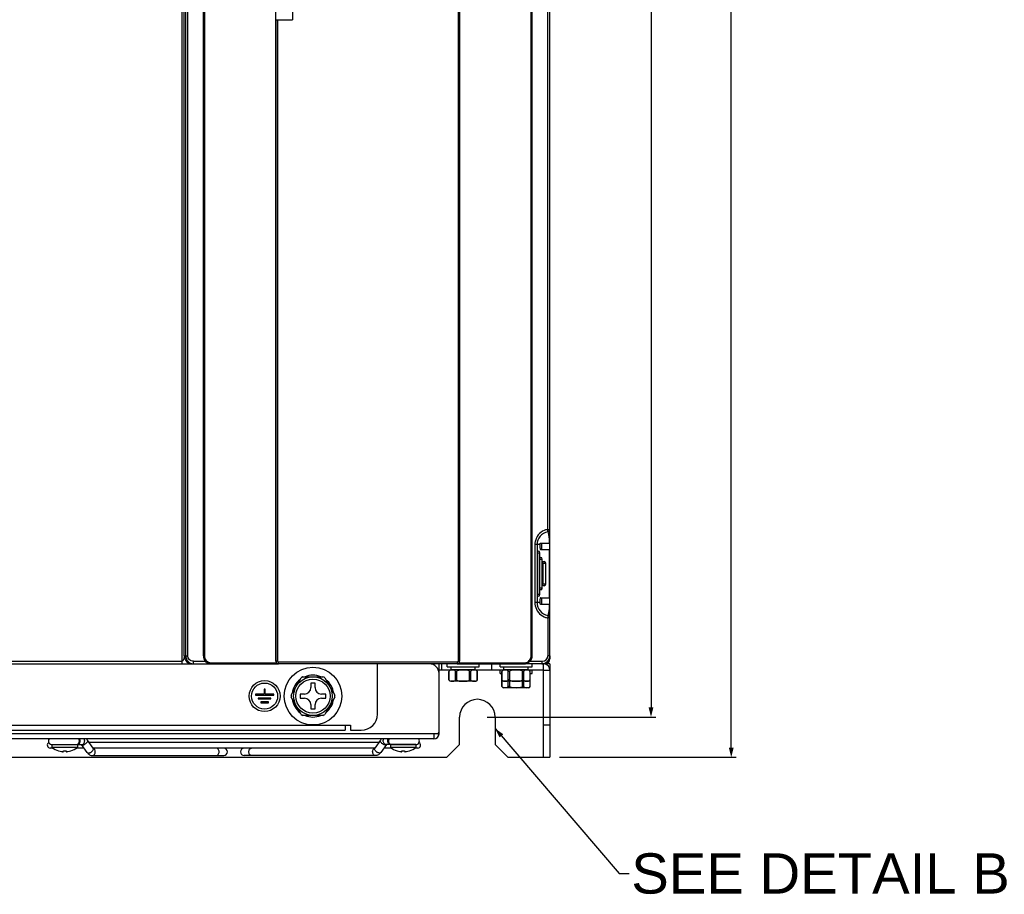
# Model space of a CAD drawing. Header units: millimetres. Extents: x 0 to 2125, y 1 to 1486.
# Tile 30 of 55: x 305 to 611, y 753 to 1024. Entities that reach past the tile are written whole.
import ezdxf

# ---------------------------------------------------------------- set-up
doc = ezdxf.new("R2010")
doc.units = ezdxf.units.MM
doc.header["$LTSCALE"] = 77.505185
doc.header["$PDMODE"] = 3
doc.header["$PDSIZE"] = 0.3125
doc.layers.get('0').update_dxf_attribs({"linetype": 'CONTINUOUS'})
doc.layers.get('Defpoints').update_dxf_attribs({"linetype": 'CONTINUOUS'})
doc.styles.get("Standard").update_dxf_attribs({"font": 'arial.ttf'})
doc.dimstyles.new('DIMSTYLE_1', dxfattribs={"dimtxt": 10, "dimasz": 3, "dimexe": 1.5, "dimexo": 3, "dimgap": 2.5, "dimtad": 1, "dimdec": 1, "dimlfac": 1.25, "dimzin": 0, "dimdsep": 46, "dimtxsty": 'Standard', "dimblk": '_FILLED', "dimblk1": '_FILLED', "dimblk2": '_FILLED', "dimcen": 0.09, "dimadec": 1, "dimazin": 0, "dimtp": 0.1, "dimtm": 0.1, "dimtfac": 1, "dimtdec": 1, "dimtofl": 0, "dimtmove": 0, "dimatfit": 3, "dimldrblk": '_FILLED', "dimfxl": 1, "dimtolj": 1, "dimtzin": 0, "dimarcsym": 0})
doc.dimstyles.get("Standard").update_dxf_attribs({"dimtxt": 3, "dimasz": 3, "dimexe": 1.5, "dimexo": 3, "dimtad": 1, "dimdec": 1, "dimzin": 0, "dimdsep": 46, "dimtxsty": 'Standard', "dimblk": '_FILLED', "dimblk1": '_FILLED', "dimblk2": '_FILLED', "dimcen": 0.09, "dimadec": 1, "dimazin": 0, "dimtol": 1, "dimtp": 0.1, "dimtm": 0.1, "dimtfac": 1, "dimtdec": 1, "dimtofl": 0, "dimtmove": 0, "dimatfit": 3, "dimldrblk": '_FILLED', "dimfxl": 1, "dimtolj": 1, "dimtzin": 0, "dimarcsym": 0})

# ---------------------------------------------------------------- blocks, each defined once
blk = doc.blocks.new('_FILLED')
at = {"color": 0, "linetype": 'ByBlock'}
blk.add_solid([(0, 0), (-1, 0.25), (-1, -0.25)], dxfattribs=at)
blk = doc.blocks.new('*D3')
at = {"color": 0, "linetype": 'Continuous', "lineweight": -2, "transparency": 16777216}
for p, q in [((450.38, 1332.83), (502.74, 1332.83)), ((501.24, 1329.83), (501.24, 810.83)), ((450.38, 807.83), (502.74, 807.83))]:
    blk.add_line(p, q, dxfattribs=at)
at = {"layer": 'Defpoints', "color": 0, "linetype": 'Continuous', "transparency": 16777216}
for p in [(447.38, 1332.83), (447.38, 807.83), (501.24, 807.83)]:
    blk.add_point(p, dxfattribs=at)
at = {"color": 0, "linetype": 'Continuous', "lineweight": -2, "transparency": 16777216, "xscale": 3, "yscale": 3, "zscale": 3}
for p, rotation in [((501.24, 1332.83), 90), ((501.24, 807.83), 270)]:
    blk.add_blockref('_FILLED', p, dxfattribs=dict(at, rotation=rotation))
at = {"color": 0, "linetype": 'Continuous', "transparency": 16777216, "insert": (485.41, 1069.42), "char_height": 10, "width": 17.8439, "attachment_point": 2, "rotation": 90, "line_spacing_factor": 0.9}
blk.add_mtext('\\A1;H1', dxfattribs=at)
blk = doc.blocks.new('*D4')
at = {"color": 0, "linetype": 'Continuous', "lineweight": -2, "transparency": 16777216}
for p, q in [((472.88, 1345.33), (527.63, 1345.33)), ((526.13, 798.33), (526.13, 1342.33)), ((472.88, 795.33), (527.63, 795.33))]:
    blk.add_line(p, q, dxfattribs=at)
at = {"layer": 'Defpoints', "color": 0, "linetype": 'Continuous', "transparency": 16777216}
for p in [(469.88, 1345.33), (526.13, 1345.33), (469.88, 795.33)]:
    blk.add_point(p, dxfattribs=at)
at = {"color": 0, "linetype": 'Continuous', "lineweight": -2, "transparency": 16777216, "xscale": 3, "yscale": 3, "zscale": 3}
for p, rotation in [((526.13, 1345.33), 90), ((526.13, 795.33), 270)]:
    blk.add_blockref('_FILLED', p, dxfattribs=dict(at, rotation=rotation))
at = {"color": 0, "linetype": 'Continuous', "transparency": 16777216, "insert": (510.3, 1070.33), "char_height": 10, "width": 10.0743, "attachment_point": 2, "rotation": 90, "line_spacing_factor": 0.9}
blk.add_mtext('\\A1;H', dxfattribs=at)

msp = doc.modelspace()

# ---------------------------------------------------------------- linework, layer by layer
at = {"linetype": 'Continuous'}
for p, q in [((355.65884, 1228.93605), (355.65884, 824.32716)), ((356.45835, 826.82716), (356.45835, 1228.93201)), ((469.87837, 861.82716), (469.87837, 1229.04597)), ((356.92969, 826.82716), (356.92969, 1227.50204)), ((357.58609, 826.82716), (357.58609, 1227.50204)), ((362.37837, 826.82716), (362.37837, 1226.56067)), ((362.40673, 1226.09191), (362.40673, 826.82716)), ((362.70521, 1226.09191), (362.70521, 826.82716)), ((464.05154, 826.82716), (464.05154, 1226.09191)), ((464.35002, 826.82716), (464.35002, 1226.09191)), ((464.37837, 826.82716), (464.37837, 1226.56067)), ((469.22147, 866.05997), (469.22148, 1227.50738)), ((441.38406, 1166.85226), (441.38406, 825.12716)), ((441.86484, 1166.86068), (441.86484, 825.12716)), ((441.87837, 825.12716), (441.87837, 1166.86745)), ((384.71729, 1027.58824), (384.71729, 1024.16608)), ((390.04847, 1027.59725), (390.04847, 1024.15706)), ((384.73911, 1024.18789), (384.71729, 1024.16608)), ((384.87837, 1024.16607), (384.71729, 1024.16608)), ((384.89191, 1024.16269), (384.87837, 1024.16607)), ((384.87837, 825.12716), (384.87837, 1024.16607)), ((384.89191, 1024.16269), (384.89191, 825.12716)), ((385.37268, 1024.15848), (385.37268, 825.12716)), ((390.02664, 1024.1789), (390.04847, 1024.15706)), ((469.22147, 866.05997), (469.87837, 866.06002)), ((469.87837, 859.82716), (469.87837, 866.06002)), ((465.87837, 861.32716), (465.22148, 861.32716)), ((465.22148, 861.32716), (465.22148, 843.32716)), ((465.87837, 861.32716), (465.87837, 843.32716)), ((466.78784, 861.32716), (465.9682, 861.32716)), ((466.94946, 861.82716), (469.87837, 861.82716)), ((467.28674, 861.82716), (467.28674, 860.11739)), ((467.37, 859.82716), (467.37, 861.82716)), ((465.99432, 858.82716), (466.77616, 858.82716)), ((465.99432, 858.82716), (465.99432, 845.82716)), ((466.01506, 859.32716), (466.27607, 859.32716)), ((466.77616, 845.82716), (466.77616, 858.82716)), ((466.91771, 859.82716), (469.87837, 859.82716)), ((469.77203, 844.82716), (469.77203, 859.82716)), ((469.87837, 844.82716), (469.87837, 859.82716)), ((466.73455, 857.32716), (467.01889, 857.32716)), ((466.77616, 856.82716), (467.51886, 856.82716)), ((467.51886, 847.82716), (467.51886, 856.82716)), ((467.66678, 855.57716), (468.57973, 855.57716)), ((467.66678, 855.57716), (467.66678, 849.07716)), ((467.78922, 856.07716), (468.07962, 856.07716)), ((468.57973, 849.07716), (468.57973, 855.57716)), ((468.57973, 849.07716), (467.66678, 849.07716)), ((467.01889, 847.32716), (466.73455, 847.32716)), ((467.51886, 847.82716), (466.81089, 847.82716)), ((468.07975, 848.57716), (467.78922, 848.57716)), ((465.87837, 843.32716), (465.22148, 843.32716)), ((466.78784, 843.32716), (465.9682, 843.32716)), ((466.77616, 845.82716), (465.99432, 845.82716)), ((466.27617, 845.32716), (466.01506, 845.32716)), ((466.91771, 844.82716), (469.87837, 844.82716)), ((467.28674, 844.53269), (467.28674, 842.82716)), ((467.37, 842.82716), (467.37, 844.82716)), ((469.87837, 838.5943), (469.87837, 844.82716)), ((466.94947, 842.82716), (469.87837, 842.82716)), ((469.87837, 826.82716), (469.87837, 842.82716)), ((469.87837, 838.5943), (469.22147, 838.59436)), ((469.22147, 838.59436), (469.22148, 826.82716)), ((142.37837, 825.12716), (355.65884, 825.12716)), ((356.45835, 826.82716), (357.58609, 826.82716)), ((359.298, 825.12716), (363.05001, 825.12716)), ((362.70521, 826.82716), (362.40673, 826.82716)), ((364.90689, 824.62716), (385.05401, 824.62716)), ((385.37268, 825.12716), (384.87837, 825.12716)), ((441.08328, 824.82716), (385.67347, 824.82716)), ((441.87837, 825.12716), (441.38406, 825.12716)), ((441.70274, 824.62716), (461.84985, 824.62716)), ((463.70673, 825.12716), (467.52148, 825.12716)), ((464.35002, 826.82716), (464.05154, 826.82716)), ((469.87837, 826.82716), (469.22148, 826.82716)), ((469.87837, 825.92716), (469.67625, 825.92716)), ((469.87837, 826.82716), (469.87837, 825.92716)), ((142.37837, 824.32716), (364.86731, 824.32716)), ((355.65884, 824.32709), (357.62859, 824.32716)), ((358.28091, 824.32716), (358.93933, 824.32723)), ((358.75258, 824.33553), (358.95683, 824.32716)), ((364.90823, 824.32716), (385.66851, 824.32716)), ((441.0645, 824.32716), (385.6923, 824.32716)), ((416.37837, 808.72716), (416.37837, 824.32716)), ((433.87837, 824.32716), (433.87837, 823.93935)), ((435.47837, 802.62716), (435.47837, 824.32716)), ((438.86124, 822.32716), (435.47837, 822.32716)), ((436.37837, 822.32716), (436.37837, 824.32716)), ((438.02837, 823.37716), (438.02837, 824.32716)), ((438.02837, 823.37716), (447.92837, 823.37716)), ((438.55239, 819.34799), (438.55239, 822.00633)), ((438.61938, 819.24706), (438.61938, 822.10725)), ((439.22837, 822.42716), (439.22837, 823.37716)), ((446.72837, 822.42716), (439.22837, 822.42716)), ((440.58237, 819.24706), (440.58237, 822.10725)), ((441.01538, 819.24706), (441.01538, 822.10725)), ((441.08824, 824.32716), (461.84852, 824.32716)), ((444.94137, 819.24706), (444.94137, 822.10725)), ((445.37438, 819.24706), (445.37438, 822.10725)), ((446.72837, 822.42716), (446.72837, 823.37716)), ((455.26124, 822.32716), (447.09551, 822.32716)), ((447.33737, 819.24706), (447.33737, 822.10725)), ((447.40436, 819.34799), (447.40436, 822.00633)), ((447.92837, 823.37716), (447.92837, 824.32716)), ((451.87837, 822.32716), (451.87837, 824.32716)), ((454.42837, 823.37716), (454.42837, 824.32716)), ((454.42837, 823.37716), (464.32837, 823.37716)), ((454.42837, 821.37716), (454.42837, 822.32716)), ((454.95239, 819.34799), (454.95239, 822.00633)), ((455.01938, 819.24706), (455.01938, 822.10725)), ((455.62837, 822.42716), (455.62837, 823.37716)), ((463.12837, 822.42716), (455.62837, 822.42716)), ((456.98237, 819.24706), (456.98237, 822.10725)), ((457.41538, 819.24706), (457.41538, 822.10725)), ((461.34137, 819.24706), (461.34137, 822.10725)), ((461.77438, 819.24706), (461.77438, 822.10725)), ((467.37837, 824.32716), (461.88944, 824.32716)), ((463.12837, 822.42716), (463.12837, 823.37716)), ((467.87837, 822.32716), (463.49551, 822.32716)), ((463.73737, 819.24706), (463.73737, 822.10725)), ((463.80436, 819.34799), (463.80436, 822.00633)), ((464.32837, 823.37716), (464.32837, 824.32716)), ((464.32837, 821.37716), (464.32837, 822.32716)), ((468.27837, 824.32716), (467.39146, 824.32716)), ((467.87837, 795.32716), (467.87837, 824.32716)), ((467.87837, 822.32716), (469.87837, 822.32716)), ((468.27837, 824.58118), (468.27837, 824.32716)), ((469.87837, 824.32716), (468.27837, 824.32716)), ((469.87837, 824.32716), (469.87837, 795.32716)), ((389.63242, 814.64283), (392.73202, 820.01149)), ((393.27878, 820.32716), (392.73202, 820.01149)), ((393.27878, 820.32716), (399.47797, 820.32716)), ((400.02473, 820.01149), (403.12432, 814.64283)), ((446.72837, 818.92716), (439.22837, 818.92716)), ((454.42837, 821.37716), (454.95239, 821.37716)), ((454.95239, 817.34799), (454.95239, 819.34799)), ((455.01938, 817.24706), (455.01938, 819.24313)), ((463.12837, 818.92716), (455.62837, 818.92716)), ((456.98237, 817.24706), (456.98237, 818.92716)), ((457.41538, 817.24706), (457.41538, 818.92716)), ((461.34137, 817.24706), (461.34137, 818.92716)), ((461.77438, 817.24706), (461.77438, 818.92716)), ((463.73737, 817.24706), (463.73737, 819.24313)), ((463.80436, 821.37716), (464.32837, 821.37716)), ((463.80436, 817.34799), (463.80436, 819.34799)), ((381.52837, 816.42716), (381.22837, 816.42716)), ((381.22837, 816.42716), (381.22837, 814.92716)), ((381.52837, 814.92716), (381.52837, 816.42716)), ((397.02837, 818.32716), (395.72837, 818.32716)), ((395.72837, 818.32716), (395.72837, 816.97716)), ((397.02837, 816.97716), (397.02837, 818.32716)), ((463.12837, 816.92716), (455.62837, 816.92716)), ((381.22837, 814.92716), (378.52837, 814.92716)), ((378.52837, 814.92716), (378.52837, 814.62716)), ((378.52837, 814.62716), (384.22837, 814.62716)), ((383.32837, 813.72716), (379.42837, 813.72716)), ((379.42837, 813.72716), (379.42837, 813.42716)), ((379.42837, 813.42716), (383.32837, 813.42716)), ((382.57837, 812.52716), (380.17837, 812.52716)), ((380.17837, 812.52716), (380.17837, 812.22716)), ((384.22837, 814.92716), (381.52837, 814.92716)), ((382.57837, 812.22716), (382.57837, 812.52716)), ((383.32837, 813.42716), (383.32837, 813.72716)), ((384.22837, 814.62716), (384.22837, 814.92716)), ((389.63242, 814.64283), (389.63242, 814.01149)), ((392.73202, 808.64283), (389.63242, 814.01149)), ((393.72837, 814.97716), (392.37837, 814.97716)), ((392.37837, 814.97716), (392.37837, 813.67716)), ((392.37837, 813.67716), (393.72837, 813.67716)), ((400.37837, 814.97716), (399.02837, 814.97716)), ((399.02837, 813.67716), (400.37837, 813.67716)), ((403.12432, 814.01149), (400.02473, 808.64283)), ((400.37837, 813.67716), (400.37837, 814.97716)), ((403.12432, 814.01149), (403.12432, 814.64283)), ((380.17837, 812.22716), (382.57837, 812.22716)), ((395.72837, 811.67716), (395.72837, 810.32716)), ((395.72837, 810.32716), (397.02837, 810.32716)), ((397.02837, 810.32716), (397.02837, 811.67716)), ((392.73202, 808.64283), (393.27878, 808.32716)), ((399.47797, 808.32716), (393.27878, 808.32716)), ((441.87837, 799.32716), (441.87837, 807.82716)), ((452.87837, 807.82716), (452.87837, 799.32716)), ((201.77837, 805.32716), (407.97837, 805.32716)), ((203.37837, 803.72716), (406.37837, 803.72716)), ((406.37837, 805.32716), (406.37837, 803.72866)), ((407.97837, 805.32716), (407.97837, 803.72716)), ((407.97837, 803.72716), (411.37837, 803.72716)), ((469.87837, 805.32716), (467.87837, 805.32716)), ((433.87837, 802.62716), (175.87837, 802.62716)), ((433.87837, 801.02716), (175.87837, 801.02716)), ((328.23431, 798.13045), (326.45147, 800.65177)), ((417.30528, 800.65177), (415.52244, 798.13045)), ((434.97837, 802.62716), (433.87837, 802.62716)), ((433.87837, 802.62716), (433.87837, 801.02716)), ((435.47837, 802.62716), (434.97837, 802.62716)), ((315.78429, 798.17716), (314.87837, 798.17716)), ((323.32837, 799.22716), (315.42837, 799.22716)), ((315.42837, 799.22716), (315.42837, 798.42716)), ((323.32837, 798.42716), (315.42837, 798.42716)), ((315.50708, 799.27716), (322.79668, 799.27716)), ((317.47837, 797.32185), (317.47837, 797.33525)), ((317.72837, 799.27716), (317.72837, 799.22716)), ((318.97837, 797.12032), (318.97837, 797.33525)), ((319.77837, 797.33525), (319.77837, 797.12032)), ((321.02837, 799.27716), (321.02837, 799.22716)), ((321.27837, 797.33525), (321.27837, 797.32185)), ((322.85094, 799.27716), (324.7625, 799.27716)), ((325.38437, 798.17716), (322.97744, 798.17716)), ((323.32837, 799.22716), (323.32837, 798.42716)), ((326.35637, 796.80255), (324.60655, 799.27716)), ((416.82826, 799.97716), (326.92849, 799.97716)), ((415.55546, 798.17716), (328.23431, 798.17716)), ((328.23431, 798.13045), (328.24608, 798.11565)), ((415.52244, 798.13045), (415.51067, 798.11565)), ((419.15019, 799.27716), (417.40038, 796.80255)), ((420.77931, 798.17716), (418.37238, 798.17716)), ((420.95504, 799.27716), (418.99425, 799.27716)), ((428.32837, 799.22716), (420.42837, 799.22716)), ((420.42837, 799.22716), (420.42837, 798.42716)), ((428.32837, 798.42716), (420.42837, 798.42716)), ((428.24967, 799.27716), (420.96007, 799.27716)), ((422.47837, 797.32185), (422.47837, 797.33525)), ((422.72837, 799.27716), (422.72837, 799.22716)), ((423.97837, 797.12032), (423.97837, 797.33525)), ((424.77837, 797.33525), (424.77837, 797.12032)), ((426.02837, 799.27716), (426.02837, 799.22716)), ((426.27837, 797.33525), (426.27837, 797.32185)), ((428.87837, 798.17716), (427.97246, 798.17716)), ((428.32837, 799.22716), (428.32837, 798.42716)), ((437.87837, 795.32716), (441.87837, 799.32716)), ((452.87837, 799.32716), (456.87837, 795.32716)), ((171.87837, 795.32716), (437.87837, 795.32716)), ((328.04534, 795.87716), (368.69337, 795.87716)), ((415.71141, 795.87716), (375.06337, 795.87716)), ((456.87837, 795.32716), (469.87837, 795.32716))]:
    msp.add_line(p, q, dxfattribs=at)
for centre, radius in [((396.37837, 814.32716), 8.95), ((381.37837, 814.32716), 4.8), ((396.37837, 814.32716), 6), ((396.37837, 814.32716), 5.3), ((381.37837, 814.32716), 4.05)]:
    msp.add_circle(centre, radius, dxfattribs=at)
for centre, radius, start, end in [((470.02215, 861.32664), 4.80075, 113.7512892, 168.3784803), ((469.87837, 861.32716), 4, 99.5940682, 180), ((470.02846, 861.30389), 4.82411, 102.4196003, 113.7110281), ((470.0215, 861.33405), 4.79316, 99.6082615, 102.4158933), ((469.07837, 866.06002), 0.8, 279.5940682, 0), ((470.03048, 861.32617), 4.809, 168.3929826, 179.9881793), ((466.27616, 858.82716), 0.5, 0, 90), ((467.01886, 856.82716), 0.5, 0, 90), ((468.07973, 855.57716), 0.5, 0, 89.9997006), ((468.07973, 849.07716), 0.5, 270, 0), ((467.01886, 847.82716), 0.5, 270, 0), ((470.02849, 843.32802), 4.80701, 180.0102066, 191.7042509), ((469.87837, 843.32716), 4, 180, 260.4059318), ((476.878, 845.81822), 10.88368, 179.952937, 181.256852), ((466.27616, 845.82716), 0.5, 270, 0), ((470.0219, 843.32747), 4.80044, 191.7138855, 246.3953986), ((470.02827, 843.34991), 4.82356, 246.4327947, 257.5923753), ((470.0212, 843.3193), 4.79214, 257.5962835, 260.39336), ((469.07837, 838.5943), 0.8, 0, 80.4059318), ((359.43273, 826.82935), 2.50304, 180.0502321, 197.9237423), ((359.43462, 826.83506), 2.5066, 198.0345293, 252.0119144), ((364.92068, 826.82965), 2.51395, 180.0567415, 198.3438098), ((364.91335, 826.84047), 2.51435, 235.3189174, 253.2656474), ((441.08293, 825.13045), 0.3033, 270.0660183, 288.8667811), ((441.06274, 825.1274), 0.8021, 348.534186, 359.9829875), ((461.84659, 826.84908), 2.22192, 270.0841176, 288.6472469), ((461.84001, 826.83235), 2.511, 326.2845633, 344.0014386), ((461.83716, 826.82916), 2.51286, 344.0891234, 359.9543052), ((467.37837, 826.82716), 2.5, 270, 0), ((467.52104, 826.8276), 1.70044, 270.0148825, 359.9851175), ((468.27837, 825.92716), 1.6, 270, 0), ((467.37837, 826.9005), 2.5, 292.725, 0), ((358.96274, 826.8504), 2.52351, 247.5891173, 265.2212786), ((359.44371, 826.86304), 2.53602, 252.0117358, 263.9134679), ((359.44084, 826.83412), 2.50696, 263.9085693, 270.0060305), ((364.86962, 826.78112), 2.45397, 253.5712668, 269.9458638), ((364.91034, 826.84447), 2.51731, 253.3575653, 269.9520113), ((385.69316, 825.13315), 0.80602, 251.4773078, 262.8664239), ((385.69253, 825.12642), 0.79927, 262.8512164, 269.9751834), ((432.47837, 821.32716), 3, 0, 90), ((439.22837, 821.67383), 0.75333, 90, 153.8083215), ((439.21523, 821.63871), 0.75796, 143.9428848, 150.9867978), ((439.2414, 821.6206), 0.78977, 141.9612145, 143.9980372), ((446.72837, 821.67383), 0.75333, 26.1916785, 90), ((446.71535, 821.6206), 0.78977, 36.0019665, 38.0387856), ((446.73525, 821.63471), 0.76538, 29.0473795, 36.0229416), ((455.62837, 821.67383), 0.75333, 90, 153.8083215), ((455.61523, 821.63871), 0.75796, 143.9428848, 150.9867978), ((455.6414, 821.6206), 0.78977, 141.9612145, 143.9980372), ((461.84514, 826.85058), 2.52343, 270.0768147, 288.6633102), ((461.88657, 826.78409), 2.45693, 270.0670189, 287.6693328), ((463.12837, 821.67383), 0.75333, 26.1916785, 90), ((463.11535, 821.6206), 0.78977, 36.0019665, 38.0387856), ((463.13525, 821.63471), 0.76538, 29.0473795, 36.0229416), ((467.87837, 822.32716), 2, 0, 78.75), ((396.37837, 814.32716), 6.5, 127.462349, 172.2041215), ((396.37837, 814.32716), 6.75333, 117.3208451, 122.6791549), ((396.37837, 814.32716), 6.5, 67.8084363, 112.1915637), ((396.37837, 814.32716), 6.75333, 57.3208451, 62.6791549), ((396.37837, 814.32716), 6.5, 7.7958785, 52.537651), ((439.2215, 819.7196), 0.76538, 209.0473795, 216.0229416), ((439.22837, 819.68049), 0.75333, 206.1916785, 270), ((439.2414, 819.73372), 0.78977, 216.0019664, 218.0387856), ((446.72837, 819.68049), 0.75333, 270, 333.8083215), ((446.71535, 819.73372), 0.78977, 321.9612145, 323.9980371), ((446.74152, 819.71561), 0.75796, 323.9428848, 330.9867978), ((455.6215, 819.7196), 0.76538, 209.0473795, 216.0229416), ((455.62837, 819.68049), 0.75333, 206.1916785, 270), ((455.6414, 819.73372), 0.78977, 216.0019664, 218.0387856), ((463.12837, 819.68049), 0.75333, 270, 333.8083215), ((463.11535, 819.73372), 0.78977, 321.9612145, 323.9980371), ((463.14152, 819.71561), 0.75796, 323.9428848, 330.9867978), ((393.72837, 816.97716), 2, 270, 0), ((399.02837, 816.97716), 2, 180, 270), ((455.6215, 817.7196), 0.76538, 209.0473795, 216.0229416), ((455.62837, 817.68049), 0.75333, 206.1916785, 270), ((455.6414, 817.73372), 0.78977, 216.0019664, 218.0387856), ((463.12837, 817.68049), 0.75333, 270, 333.8083215), ((463.11535, 817.73372), 0.78977, 321.9612145, 323.9980371), ((463.14152, 817.71561), 0.75796, 323.9428848, 330.9867978), ((396.37837, 814.32716), 6.75333, 177.3208451, 182.6791549), ((396.37837, 814.32716), 6.5, 187.7958785, 232.537651), ((393.72837, 811.67716), 2, 0, 90), ((399.02837, 811.67716), 2, 90, 180), ((396.37837, 814.32716), 6.5, 307.462349, 352.2041215), ((396.37837, 814.32716), 6.75333, 357.3208451, 2.6791549), ((447.37837, 807.82716), 5.5, 0, 180), ((396.37837, 814.32716), 6.75333, 237.3208451, 242.6791549), ((396.37837, 814.32716), 6.5, 247.8084363, 292.1915637), ((396.37837, 814.32716), 6.75333, 297.3208451, 302.6791549), ((411.37837, 808.72716), 5, 270, 0), ((315.50171, 800.42716), 1.15, 148.0493067, 270), ((322.80171, 800.42716), 1.15, 270, 31.9506933), ((322.56959, 800.42714), 1.59187, 358.952971, 1.047029), ((421.18716, 800.42714), 1.59187, 178.952971, 181.047029), ((420.95504, 800.42716), 1.15, 148.0493067, 270), ((428.25504, 800.42716), 1.15, 270, 31.9506933), ((433.87837, 802.62716), 1.6, 270, 0), ((434.97837, 803.12716), 0.5, 270, 0), ((314.87837, 799.07716), 0.9, 114.653042, 270), ((319.37837, 803.29948), 6.27232, 230.968254, 252.3670415), ((319.37837, 803.29948), 6.25955, 252.329892, 260.8072782), ((319.37837, 803.29948), 5.97763, 266.1631174, 273.8368826), ((319.37837, 803.29948), 6.25955, 279.1927218, 287.670108), ((319.37837, 803.29948), 6.27232, 287.6329585, 309.031746), ((328.03283, 797.54877), 0.62993, 69.7395114, 71.1720329), ((368.69337, 797.02716), 1.15, 270, 90), ((375.06337, 797.02716), 1.15, 90, 270), ((415.72392, 797.54877), 0.62993, 108.8279671, 110.2604886), ((424.37837, 803.29948), 6.27232, 230.968254, 252.3670415), ((424.37837, 803.29948), 6.25955, 252.329892, 260.8072782), ((424.37837, 803.29948), 5.97763, 266.1631174, 273.8368826), ((424.37837, 803.29948), 6.25955, 279.1927218, 287.670108), ((424.37837, 803.29948), 6.27232, 287.6329585, 309.031746), ((428.87837, 799.07716), 0.9, 270, 65.346958), ((318.97772, 800.82236), 3.75024, 260.80375, 262.1061025), ((319.77898, 800.82262), 3.7505, 277.8939389, 279.1961989), ((423.97772, 800.82236), 3.75024, 260.80375, 262.1061025), ((424.77898, 800.82262), 3.7505, 277.8939389, 279.1961989)]:
    msp.add_arc(centre, radius, start, end, dxfattribs=at)
for centre, major_axis, ratio, start_param, end_param in [((385.39161, 1024.16284), (0.5, 0), 0.008726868, -3.106686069, -1.608650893), ((413.37837, 1030.61174), (740, 0), 0.008726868, -1.608650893, -1.60232845), ((467.29885, 859.81514), (-0.00002, 0.30225), 0.005232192, 0.000642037, 1.556585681), ((467.29885, 844.83918), (0.00002, 0.30225), 0.005232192, -4.698178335, -3.142234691), ((364.89588, 826.82716), (2.51751, 0), 0.993045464, -3.141592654, -2.393830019), ((385.67899, 825.12716), (0.80061, 0), 0.999235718, 3.141592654, 3.816724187), ((441.07776, 825.12716), (0.80061, 0), 0.999235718, -0.675131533, 0), ((461.86087, 826.82716), (2.51751, 0), 0.993045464, -0.747762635, 0)]:
    msp.add_ellipse(centre, major_axis=major_axis, ratio=ratio, start_param=start_param, end_param=end_param, dxfattribs=at)
for points, knots in [([(469.21171, 865.27119), (469.23773, 865.27559), (469.26875, 865.37912), (469.27666, 865.62327), (469.25118, 865.87844), (469.22145, 866.05996)], [0, 0, 0, 0, 0.098431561, 0.313895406, 1, 1, 1, 1]), ([(469.73347, 862.89347), (469.70857, 863.352), (469.65481, 864.01387), (469.50134, 864.72597), (469.34995, 865.1283), (469.26671, 865.20001), (469.21334, 865.28044), (469.21171, 865.27121)], [0, 0, 0, 0, 0.558057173, 0.778407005, 0.939761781, 0.988616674, 1, 1, 1, 1]), ([(466.78784, 861.32716), (466.77409, 861.16028), (466.76369, 860.83158), (466.77775, 860.34875), (466.82007, 860.06714), (466.8668, 859.82716), (466.91771, 859.82716)], [0, 0, 0, 0, 0.329400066, 0.65830988, 0.899859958, 1, 1, 1, 1]), ([(466.78784, 861.32716), (466.79806, 861.45125), (466.82821, 861.59224), (466.89568, 861.82716), (466.94946, 861.82716)], [0, 0, 0, 0, 0.698322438, 1, 1, 1, 1]), ([(469.76847, 861.82716), (469.76703, 861.92678), (469.76033, 862.28236), (469.74735, 862.63784), (469.73347, 862.89347)], [0, 0, 0, 0, 0.280146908, 1, 1, 1, 1]), ([(465.99432, 858.82716), (465.99432, 858.89085), (465.99743, 859.00507), (465.99322, 859.17198), (466.01414, 859.24968), (466.00206, 859.32716), (466.01506, 859.32716)], [0, 0, 0, 0, 0.381266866, 0.705649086, 0.922166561, 1, 1, 1, 1]), ([(467.66678, 855.57716), (467.66678, 855.69559), (467.67859, 855.83454), (467.73239, 856.07716), (467.78922, 856.07716)], [0, 0, 0, 0, 0.675752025, 1, 1, 1, 1]), ([(467.78922, 848.57716), (467.75855, 848.57716), (467.70282, 848.6851), (467.69101, 848.76675), (467.68247, 848.82949)], [0, 0, 0, 0, 0.326318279, 1, 1, 1, 1]), ([(466.01506, 845.32716), (466.009, 845.32716), (466.01073, 845.36213), (465.99565, 845.42891), (465.99833, 845.5179), (465.99693, 845.57949)], [0, 0, 0, 0, 0.071753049, 0.271179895, 1, 1, 1, 1]), ([(466.91771, 844.82716), (466.8668, 844.82716), (466.82007, 844.58717), (466.77775, 844.30557), (466.76369, 843.82274), (466.77409, 843.49403), (466.78784, 843.32716)], [0, 0, 0, 0, 0.100140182, 0.34169034, 0.670599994, 1, 1, 1, 1]), ([(466.94947, 842.82716), (466.89568, 842.82716), (466.82821, 843.06208), (466.79806, 843.20307), (466.78784, 843.32716)], [0, 0, 0, 0, 0.301685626, 1, 1, 1, 1]), ([(469.21171, 839.38311), (469.21316, 839.37393), (469.26639, 839.45359), (469.3478, 839.52355), (469.49822, 839.91703), (469.64744, 840.60683), (469.70406, 841.24583), (469.72949, 841.68722)], [0, 0, 0, 0, 0.011634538, 0.061379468, 0.224579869, 0.446166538, 1, 1, 1, 1]), ([(469.72949, 841.68722), (469.73419, 841.76878), (469.75378, 842.1485), (469.76418, 842.52867), (469.76847, 842.82716)], [0, 0, 0, 0, 0.214864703, 1, 1, 1, 1]), ([(469.21171, 839.38314), (469.23773, 839.37874), (469.26872, 839.2752), (469.27668, 839.03107), (469.25119, 838.77589), (469.22146, 838.59436)], [0, 0, 0, 0, 0.098417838, 0.313886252, 1, 1, 1, 1]), ([(356.41593, 826.53228), (356.37632, 826.25525), (356.30652, 825.75337), (355.93119, 825.12568), (355.65884, 825.12716)], [0, 0, 0, 0, 0.506782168, 1, 1, 1, 1]), ([(356.45835, 826.82716), (356.4457, 826.82514), (356.45858, 826.76357), (356.42791, 826.68451), (356.4242, 826.59015), (356.41593, 826.53228)], [0, 0, 0, 0, 0.128974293, 0.411407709, 1, 1, 1, 1]), ([(359.298, 825.12716), (358.86481, 825.12683), (357.95835, 825.48378), (357.58568, 826.38995), (357.58609, 826.82716)], [0, 0, 0, 0, 0.497688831, 1, 1, 1, 1]), ([(359.44111, 824.32716), (359.39815, 824.32716), (359.3457, 824.51598), (359.32731, 824.62853), (359.31717, 824.72717)], [0, 0, 0, 0, 0.302270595, 1, 1, 1, 1]), ([(364.90823, 824.32716), (364.9006, 824.32716), (364.91743, 824.37442), (364.90156, 824.41994), (364.90919, 824.52056), (364.90689, 824.58894), (364.90689, 824.62716)], [0, 0, 0, 0, 0.076312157, 0.292818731, 0.617824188, 1, 1, 1, 1]), ([(385.69219, 824.32716), (385.67925, 824.32716), (385.69346, 824.40493), (385.67157, 824.4822), (385.67674, 824.64928), (385.67347, 824.76346), (385.67347, 824.82716)], [0, 0, 0, 0, 0.077487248, 0.293949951, 0.618484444, 1, 1, 1, 1]), ([(441.08328, 824.82716), (441.08328, 824.76346), (441.08001, 824.64928), (441.08518, 824.4822), (441.06329, 824.40493), (441.0775, 824.32716), (441.06456, 824.32716)], [0, 0, 0, 0, 0.381515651, 0.706050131, 0.922512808, 1, 1, 1, 1]), ([(441.08824, 824.32716), (441.25708, 824.32716), (441.49774, 824.41228), (441.66294, 824.57749), (441.70274, 824.62716)], [0, 0, 0, 0, 0.726215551, 1, 1, 1, 1]), ([(441.37779, 825.0675), (441.37985, 825.07734), (441.38298, 825.09715), (441.38406, 825.11719), (441.38406, 825.12716)], [0, 0, 0, 0, 0.502095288, 1, 1, 1, 1]), ([(461.84985, 824.62716), (461.84985, 824.58894), (461.84756, 824.52056), (461.85519, 824.41994), (461.83931, 824.37442), (461.85615, 824.32716), (461.84852, 824.32716)], [0, 0, 0, 0, 0.382175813, 0.707181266, 0.923687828, 1, 1, 1, 1]), ([(467.37837, 824.32716), (467.40569, 824.32716), (467.4545, 824.42812), (467.50476, 824.67417), (467.52148, 824.93806), (467.52148, 825.12716)], [0, 0, 0, 0, 0.098908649, 0.315346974, 1, 1, 1, 1]), ([(439.26824, 822.39835), (439.21211, 822.39297), (439.09904, 822.37796), (438.92949, 822.33358), (438.75963, 822.2511), (438.66191, 822.16162), (438.61938, 822.10725)], [0, 0, 0, 0, 0.231485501, 0.467478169, 0.716616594, 1, 1, 1, 1]), ([(440.58237, 822.10725), (440.54002, 822.16139), (440.4428, 822.25055), (440.27381, 822.33297), (440.10506, 822.37751), (439.88185, 822.40737), (439.60245, 822.4152), (439.37923, 822.40898), (439.26824, 822.39835)], [0, 0, 0, 0, 0.147640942, 0.277470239, 0.400424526, 0.521006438, 0.760506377, 1, 1, 1, 1]), ([(440.58237, 822.10725), (440.60325, 822.08056), (440.64186, 822.04334), (440.70739, 822.012), (440.78971, 821.99991), (440.89851, 822.03536), (440.9758, 822.08196), (441.01538, 822.10725)], [0, 0, 0, 0, 0.20847179, 0.321371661, 0.442334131, 0.711025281, 1, 1, 1, 1]), ([(444.94137, 822.10725), (444.87092, 822.15228), (444.71885, 822.2251), (444.39796, 822.322), (443.98215, 822.38204), (443.4807, 822.40818), (442.97843, 822.41403), (442.47616, 822.40818), (441.9747, 822.38205), (441.55889, 822.32201), (441.23795, 822.22514), (441.08585, 822.15229), (441.01538, 822.10725)], [0, 0, 0, 0, 0.062447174, 0.124945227, 0.249903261, 0.374937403, 0.499985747, 0.625034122, 0.750068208, 0.875027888, 0.937531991, 1, 1, 1, 1]), ([(444.94137, 822.10725), (444.98095, 822.08196), (445.05824, 822.03536), (445.16704, 821.99991), (445.24936, 822.012), (445.31488, 822.04334), (445.3535, 822.08056), (445.37438, 822.10725)], [0, 0, 0, 0, 0.28897479, 0.557665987, 0.678628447, 0.791528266, 1, 1, 1, 1]), ([(447.33737, 822.10725), (447.30484, 822.14884), (447.23307, 822.22007), (447.07311, 822.31864), (446.86127, 822.38184), (446.60756, 822.4081), (446.35586, 822.41406), (446.10416, 822.40811), (445.85045, 822.38183), (445.63862, 822.31863), (445.47867, 822.22007), (445.40691, 822.14884), (445.37438, 822.10725)], [0, 0, 0, 0, 0.074451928, 0.140824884, 0.263261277, 0.381931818, 0.500005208, 0.61807857, 0.736748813, 0.859184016, 0.925554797, 1, 1, 1, 1]), ([(455.66824, 822.39835), (455.61211, 822.39297), (455.49904, 822.37796), (455.32949, 822.33358), (455.15963, 822.2511), (455.06191, 822.16162), (455.01938, 822.10725)], [0, 0, 0, 0, 0.231485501, 0.467478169, 0.716616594, 1, 1, 1, 1]), ([(456.98237, 822.10725), (456.94002, 822.16139), (456.8428, 822.25055), (456.67381, 822.33297), (456.50506, 822.37751), (456.28185, 822.40737), (456.00245, 822.4152), (455.77923, 822.40898), (455.66824, 822.39835)], [0, 0, 0, 0, 0.147640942, 0.277470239, 0.400424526, 0.521006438, 0.760506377, 1, 1, 1, 1]), ([(456.98237, 822.10725), (457.00325, 822.08056), (457.04186, 822.04334), (457.10739, 822.012), (457.18971, 821.99991), (457.29851, 822.03536), (457.3758, 822.08196), (457.41538, 822.10725)], [0, 0, 0, 0, 0.20847179, 0.321371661, 0.442334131, 0.711025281, 1, 1, 1, 1]), ([(461.34137, 822.10725), (461.27092, 822.15228), (461.11885, 822.2251), (460.79796, 822.322), (460.38215, 822.38204), (459.8807, 822.40818), (459.37843, 822.41403), (458.87616, 822.40818), (458.3747, 822.38205), (457.95889, 822.32201), (457.63795, 822.22514), (457.48585, 822.15229), (457.41538, 822.10725)], [0, 0, 0, 0, 0.062447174, 0.124945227, 0.249903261, 0.374937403, 0.499985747, 0.625034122, 0.750068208, 0.875027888, 0.937531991, 1, 1, 1, 1]), ([(461.34137, 822.10725), (461.38095, 822.08196), (461.45824, 822.03536), (461.56704, 821.99991), (461.64936, 822.012), (461.71488, 822.04334), (461.7535, 822.08056), (461.77438, 822.10725)], [0, 0, 0, 0, 0.28897479, 0.557665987, 0.678628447, 0.791528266, 1, 1, 1, 1]), ([(463.73737, 822.10725), (463.70484, 822.14884), (463.63307, 822.22007), (463.47311, 822.31864), (463.26127, 822.38184), (463.00756, 822.4081), (462.75586, 822.41406), (462.50416, 822.40811), (462.25045, 822.38183), (462.03862, 822.31863), (461.87867, 822.22007), (461.80691, 822.14884), (461.77438, 822.10725)], [0, 0, 0, 0, 0.074451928, 0.140824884, 0.263261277, 0.381931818, 0.500005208, 0.61807857, 0.736748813, 0.859184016, 0.925554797, 1, 1, 1, 1]), ([(438.61938, 819.24706), (438.65192, 819.20547), (438.72369, 819.13422), (438.88367, 819.03567), (439.0955, 818.97248), (439.34919, 818.94621), (439.60088, 818.94026), (439.85256, 818.94621), (440.10626, 818.97248), (440.31808, 819.03567), (440.47806, 819.13422), (440.54983, 819.20547), (440.58237, 819.24706)], [0, 0, 0, 0, 0.074469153, 0.140841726, 0.263271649, 0.381934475, 0.500000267, 0.618066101, 0.736729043, 0.859159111, 0.925531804, 1, 1, 1, 1]), ([(441.01538, 819.24706), (440.9758, 819.27236), (440.89851, 819.31896), (440.78971, 819.35441), (440.70739, 819.34231), (440.64186, 819.31098), (440.60325, 819.27376), (440.58237, 819.24706)], [0, 0, 0, 0, 0.28897479, 0.557665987, 0.678628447, 0.791528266, 1, 1, 1, 1]), ([(441.01538, 819.24706), (441.08583, 819.20204), (441.2379, 819.12922), (441.55878, 819.03232), (441.97459, 818.97228), (442.47604, 818.94614), (442.97831, 818.94029), (443.48058, 818.94614), (443.98204, 818.97227), (444.39785, 819.03231), (444.71879, 819.12918), (444.8709, 819.20203), (444.94137, 819.24706)], [0, 0, 0, 0, 0.062446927, 0.124944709, 0.249902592, 0.374936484, 0.499984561, 0.625032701, 0.750066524, 0.875026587, 0.937531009, 1, 1, 1, 1]), ([(445.37438, 819.24706), (445.3535, 819.27376), (445.31488, 819.31098), (445.24936, 819.34231), (445.16704, 819.35441), (445.05824, 819.31896), (444.98095, 819.27236), (444.94137, 819.24706)], [0, 0, 0, 0, 0.20847179, 0.321371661, 0.442334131, 0.711025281, 1, 1, 1, 1]), ([(445.37438, 819.24706), (445.40691, 819.20548), (445.47867, 819.13426), (445.63862, 819.03569), (445.85044, 818.97249), (446.10414, 818.94621), (446.35583, 818.94026), (446.60752, 818.94621), (446.86123, 818.97247), (447.07306, 819.03567), (447.23305, 819.13422), (447.30483, 819.20547), (447.33737, 819.24706)], [0, 0, 0, 0, 0.074443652, 0.140812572, 0.263244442, 0.381911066, 0.49998083, 0.618050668, 0.736717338, 0.859150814, 0.925525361, 1, 1, 1, 1]), ([(455.01938, 819.24706), (455.05192, 819.20547), (455.12369, 819.13422), (455.28367, 819.03567), (455.4955, 818.97248), (455.74919, 818.94621), (456.00088, 818.94026), (456.25256, 818.94621), (456.50626, 818.97248), (456.71808, 819.03567), (456.87806, 819.13422), (456.94983, 819.20547), (456.98237, 819.24706)], [0, 0, 0, 0, 0.074469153, 0.140841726, 0.263271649, 0.381934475, 0.500000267, 0.618066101, 0.736729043, 0.859159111, 0.925531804, 1, 1, 1, 1]), ([(457.41538, 819.24706), (457.3758, 819.27236), (457.29851, 819.31896), (457.18971, 819.35441), (457.10739, 819.34231), (457.04186, 819.31098), (457.00325, 819.27376), (456.98237, 819.24706)], [0, 0, 0, 0, 0.28897479, 0.557665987, 0.678628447, 0.791528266, 1, 1, 1, 1]), ([(457.41538, 819.24706), (457.48583, 819.20204), (457.6379, 819.12922), (457.95878, 819.03232), (458.37459, 818.97228), (458.87604, 818.94614), (459.37831, 818.94029), (459.88058, 818.94614), (460.38204, 818.97227), (460.79785, 819.03231), (461.11879, 819.12918), (461.2709, 819.20203), (461.34137, 819.24706)], [0, 0, 0, 0, 0.062446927, 0.124944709, 0.249902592, 0.374936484, 0.499984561, 0.625032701, 0.750066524, 0.875026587, 0.937531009, 1, 1, 1, 1]), ([(461.77438, 819.24706), (461.7535, 819.27376), (461.71488, 819.31098), (461.64936, 819.34231), (461.56704, 819.35441), (461.45824, 819.31896), (461.38095, 819.27236), (461.34137, 819.24706)], [0, 0, 0, 0, 0.20847179, 0.321371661, 0.442334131, 0.711025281, 1, 1, 1, 1]), ([(461.77438, 819.24706), (461.80691, 819.20548), (461.87867, 819.13426), (462.03862, 819.03569), (462.25044, 818.97249), (462.50414, 818.94621), (462.75583, 818.94026), (463.00752, 818.94621), (463.26123, 818.97247), (463.47306, 819.03567), (463.63305, 819.13422), (463.70483, 819.20547), (463.73737, 819.24706)], [0, 0, 0, 0, 0.074443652, 0.140812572, 0.263244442, 0.381911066, 0.49998083, 0.618050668, 0.736717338, 0.859150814, 0.925525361, 1, 1, 1, 1]), ([(455.01938, 817.24706), (455.05192, 817.20547), (455.12369, 817.13422), (455.28367, 817.03567), (455.4955, 816.97248), (455.74919, 816.94621), (456.00088, 816.94026), (456.25256, 816.94621), (456.50626, 816.97248), (456.71808, 817.03567), (456.87806, 817.13422), (456.94983, 817.20547), (456.98237, 817.24706)], [0, 0, 0, 0, 0.074469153, 0.140841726, 0.263271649, 0.381934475, 0.500000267, 0.618066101, 0.736729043, 0.859159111, 0.925531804, 1, 1, 1, 1]), ([(457.41538, 817.24706), (457.3758, 817.27236), (457.29851, 817.31896), (457.18971, 817.35441), (457.10739, 817.34231), (457.04186, 817.31098), (457.00325, 817.27376), (456.98237, 817.24706)], [0, 0, 0, 0, 0.28897479, 0.557665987, 0.678628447, 0.791528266, 1, 1, 1, 1]), ([(457.41538, 817.24706), (457.48583, 817.20204), (457.6379, 817.12922), (457.95878, 817.03232), (458.37459, 816.97228), (458.87604, 816.94614), (459.37831, 816.94029), (459.88058, 816.94614), (460.38204, 816.97227), (460.79785, 817.03231), (461.11879, 817.12918), (461.2709, 817.20203), (461.34137, 817.24706)], [0, 0, 0, 0, 0.062446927, 0.124944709, 0.249902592, 0.374936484, 0.499984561, 0.625032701, 0.750066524, 0.875026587, 0.937531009, 1, 1, 1, 1]), ([(461.77438, 817.24706), (461.7535, 817.27376), (461.71488, 817.31098), (461.64936, 817.34231), (461.56704, 817.35441), (461.45824, 817.31896), (461.38095, 817.27236), (461.34137, 817.24706)], [0, 0, 0, 0, 0.20847179, 0.321371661, 0.442334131, 0.711025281, 1, 1, 1, 1]), ([(461.77438, 817.24706), (461.80691, 817.20548), (461.87867, 817.13426), (462.03862, 817.03569), (462.25044, 816.97249), (462.50414, 816.94621), (462.75583, 816.94026), (463.00752, 816.94621), (463.26123, 816.97247), (463.47306, 817.03567), (463.63305, 817.13422), (463.70483, 817.20547), (463.73737, 817.24706)], [0, 0, 0, 0, 0.074443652, 0.140812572, 0.263244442, 0.381911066, 0.49998083, 0.618050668, 0.736717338, 0.859150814, 0.925525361, 1, 1, 1, 1]), ([(323.34828, 799.27716), (323.45426, 799.27716), (323.68155, 799.34459), (323.94439, 799.60442), (324.11627, 799.97133), (324.15853, 800.25261), (324.16119, 800.39809)], [0, 0, 0, 0, 0.209897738, 0.444919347, 0.711802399, 1, 1, 1, 1]), ([(324.16119, 800.45623), (324.16026, 800.50725), (324.14716, 800.70605), (324.09711, 800.90323), (324.03696, 801.03867)], [0, 0, 0, 0, 0.25613735, 1, 1, 1, 1]), ([(324.7625, 799.27716), (324.87025, 799.27716), (325.10171, 799.34714), (325.36675, 799.61511), (325.53694, 799.99154), (325.57567, 800.27902), (325.57567, 800.42716)], [0, 0, 0, 0, 0.20946685, 0.44465593, 0.712030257, 1, 1, 1, 1]), ([(325.57567, 800.42716), (325.57567, 800.48061), (325.56519, 800.68919), (325.51425, 800.89666), (325.45117, 801.03867)], [0, 0, 0, 0, 0.255934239, 1, 1, 1, 1]), ([(326.32567, 799.98782), (326.40498, 800.09998), (326.52625, 800.30776), (326.50797, 800.57174), (326.45139, 800.65172)], [0, 0, 0, 0, 0.583720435, 1, 1, 1, 1]), ([(417.43108, 799.98782), (417.35177, 800.09998), (417.2305, 800.30776), (417.24877, 800.57174), (417.30536, 800.65172)], [0, 0, 0, 0, 0.583720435, 1, 1, 1, 1]), ([(418.18108, 800.42716), (418.18108, 800.48061), (418.19156, 800.68919), (418.2425, 800.89666), (418.30557, 801.03867)], [0, 0, 0, 0, 0.255934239, 1, 1, 1, 1]), ([(418.99425, 799.27716), (418.88649, 799.27716), (418.65504, 799.34714), (418.38999, 799.61511), (418.21981, 799.99154), (418.18108, 800.27902), (418.18108, 800.42716)], [0, 0, 0, 0, 0.20946685, 0.44465593, 0.712030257, 1, 1, 1, 1]), ([(419.59556, 800.45623), (419.59649, 800.50725), (419.60959, 800.70605), (419.65963, 800.90323), (419.71979, 801.03867)], [0, 0, 0, 0, 0.25613735, 1, 1, 1, 1]), ([(420.40846, 799.27716), (420.30249, 799.27716), (420.0752, 799.34459), (419.81235, 799.60442), (419.64048, 799.97133), (419.59821, 800.25261), (419.59556, 800.39809)], [0, 0, 0, 0, 0.209897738, 0.444919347, 0.711802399, 1, 1, 1, 1]), ([(324.73653, 799.20586), (324.84962, 799.16554), (325.14133, 799.17276), (325.71915, 799.38644), (326.13005, 799.71117), (326.32567, 799.98782)], [0, 0, 0, 0, 0.194866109, 0.450062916, 1, 1, 1, 1]), ([(326.35645, 796.8026), (326.51129, 796.58378), (327.02962, 796.66829), (327.43386, 796.86738), (327.77517, 797.09011), (327.99419, 797.30481), (328.10851, 797.4665)], [0, 0, 0, 0, 0.399941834, 0.549074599, 0.704555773, 1, 1, 1, 1]), ([(328.10851, 797.4665), (328.18782, 797.57866), (328.30909, 797.78644), (328.29082, 798.05042), (328.23423, 798.13039)], [0, 0, 0, 0, 0.583720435, 1, 1, 1, 1]), ([(328.85851, 797.02716), (328.85851, 797.26819), (328.76958, 797.71637), (328.43849, 798.07051), (328.25097, 798.13973)], [0, 0, 0, 0, 0.546657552, 1, 1, 1, 1]), ([(367.25441, 797.02716), (367.25441, 797.1753), (367.21568, 797.46278), (367.0455, 797.8392), (366.78045, 798.10718), (366.54899, 798.17716), (366.44124, 798.17716)], [0, 0, 0, 0, 0.287969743, 0.55534407, 0.79053315, 1, 1, 1, 1]), ([(376.50234, 797.02716), (376.50234, 797.1753), (376.54107, 797.46278), (376.71125, 797.8392), (376.9763, 798.10718), (377.20775, 798.17716), (377.31551, 798.17716)], [0, 0, 0, 0, 0.287969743, 0.55534407, 0.79053315, 1, 1, 1, 1]), ([(414.89823, 797.02716), (414.89823, 797.26819), (414.98717, 797.71637), (415.31825, 798.07051), (415.50578, 798.13973)], [0, 0, 0, 0, 0.546657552, 1, 1, 1, 1]), ([(415.64823, 797.4665), (415.56892, 797.57866), (415.44765, 797.78644), (415.46593, 798.05042), (415.52252, 798.13039)], [0, 0, 0, 0, 0.583720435, 1, 1, 1, 1]), ([(417.4003, 796.8026), (417.24546, 796.58378), (416.72712, 796.66829), (416.32288, 796.86738), (415.98158, 797.09011), (415.76256, 797.30481), (415.64823, 797.4665)], [0, 0, 0, 0, 0.399941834, 0.549074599, 0.704555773, 1, 1, 1, 1]), ([(419.02021, 799.20586), (418.90713, 799.16554), (418.61542, 799.17276), (418.0376, 799.38644), (417.6267, 799.71117), (417.43108, 799.98782)], [0, 0, 0, 0, 0.194866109, 0.450062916, 1, 1, 1, 1]), ([(318.46267, 797.10765), (318.52534, 797.09897), (318.64115, 797.08591), (318.77871, 797.07882), (318.86938, 797.0815), (318.91864, 797.08696), (318.95308, 797.09514), (318.97099, 797.1049), (318.97526, 797.11094)], [0, 0, 0, 0, 0.365276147, 0.672673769, 0.793852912, 0.889165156, 0.957258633, 1, 1, 1, 1]), ([(319.78149, 797.11094), (319.78576, 797.1049), (319.80367, 797.09514), (319.83811, 797.08696), (319.88737, 797.0815), (319.97804, 797.07882), (320.1156, 797.08591), (320.23141, 797.09897), (320.29408, 797.10765)], [0, 0, 0, 0, 0.042742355, 0.110837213, 0.206150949, 0.32733241, 0.634728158, 1, 1, 1, 1]), ([(326.35637, 796.80255), (326.54853, 796.53079), (327.04594, 796.05858), (327.71714, 795.87716), (328.04534, 795.87716)], [0, 0, 0, 0, 0.50350426, 1, 1, 1, 1]), ([(328.04534, 795.87716), (328.1531, 795.87716), (328.38455, 795.94714), (328.6496, 796.21511), (328.81978, 796.59154), (328.85851, 796.87902), (328.85851, 797.02716)], [0, 0, 0, 0, 0.20946685, 0.44465593, 0.712030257, 1, 1, 1, 1]), ([(366.44124, 795.87716), (366.54899, 795.87716), (366.78045, 795.94714), (367.0455, 796.21511), (367.21568, 796.59154), (367.25441, 796.87902), (367.25441, 797.02716)], [0, 0, 0, 0, 0.20946685, 0.44465593, 0.712030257, 1, 1, 1, 1]), ([(377.31551, 795.87716), (377.20775, 795.87716), (376.9763, 795.94714), (376.71125, 796.21511), (376.54107, 796.59154), (376.50234, 796.87902), (376.50234, 797.02716)], [0, 0, 0, 0, 0.20946685, 0.44465593, 0.712030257, 1, 1, 1, 1]), ([(415.71141, 795.87716), (415.60365, 795.87716), (415.3722, 795.94714), (415.10715, 796.21511), (414.93696, 796.59154), (414.89823, 796.87902), (414.89823, 797.02716)], [0, 0, 0, 0, 0.20946685, 0.44465593, 0.712030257, 1, 1, 1, 1]), ([(417.40038, 796.80255), (417.20822, 796.53079), (416.71081, 796.05858), (416.03961, 795.87716), (415.71141, 795.87716)], [0, 0, 0, 0, 0.50350426, 1, 1, 1, 1]), ([(423.46267, 797.10765), (423.52534, 797.09897), (423.64115, 797.08591), (423.77871, 797.07882), (423.86938, 797.0815), (423.91864, 797.08696), (423.95308, 797.09514), (423.97099, 797.1049), (423.97526, 797.11094)], [0, 0, 0, 0, 0.365276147, 0.672673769, 0.793852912, 0.889165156, 0.957258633, 1, 1, 1, 1]), ([(424.78149, 797.11094), (424.78576, 797.1049), (424.80367, 797.09514), (424.83811, 797.08696), (424.88737, 797.0815), (424.97804, 797.07882), (425.1156, 797.08591), (425.23141, 797.09897), (425.29408, 797.10765)], [0, 0, 0, 0, 0.042742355, 0.110837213, 0.206150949, 0.32733241, 0.634728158, 1, 1, 1, 1])]:
    msp.add_open_spline(points, degree=3, knots=knots, dxfattribs=at)
for points in [[(467.68247, 848.82949), (467.67131, 848.91145), (467.66678, 848.99444), (467.66678, 849.07716)], [(356.45835, 826.82716), (356.45828, 826.50203), (356.52432, 826.17095), (356.64852, 825.87048)], [(356.64852, 825.87048), (356.8921, 825.28123), (357.41153, 824.76134), (358.00066, 824.51748)], [(359.31717, 824.72717), (359.30353, 824.85995), (359.298, 824.99368), (359.298, 825.12716)], [(362.53447, 826.03846), (362.70072, 825.53823), (363.04948, 825.07321), (363.48267, 824.77284)], [(362.70521, 826.82716), (362.70503, 826.59252), (362.74378, 826.35495), (362.81791, 826.13233)], [(362.81791, 826.13233), (362.96447, 825.69221), (363.27155, 825.28317), (363.65287, 825.01901)], [(364.17559, 824.42735), (363.7519, 824.55252), (363.35156, 824.80428), (363.05001, 825.12716)], [(363.65287, 825.01901), (364.01287, 824.76963), (364.46895, 824.62711), (364.90689, 824.62716)], [(384.89191, 825.12716), (384.89191, 824.94872), (384.95851, 824.76118), (385.07106, 824.62271)], [(385.05401, 824.62716), (385.14919, 824.50837), (385.28367, 824.41294), (385.42835, 824.36563)], [(385.07106, 824.62271), (385.16471, 824.50749), (385.29634, 824.41613), (385.4371, 824.36889)], [(385.37268, 825.12716), (385.37269, 825.01039), (385.467, 824.88026), (385.5777, 824.8431)], [(385.5777, 824.8431), (385.60838, 824.8328), (385.64111, 824.82717), (385.67347, 824.82716)], [(441.18101, 824.84345), (441.27503, 824.87572), (441.35746, 824.9702), (441.37779, 825.0675)], [(441.53732, 824.48167), (441.69264, 824.59539), (441.81052, 824.7793), (441.84883, 824.96795)], [(462.55703, 824.7438), (463.00418, 824.89514), (463.41855, 825.21306), (463.6809, 825.60552)], [(463.70673, 825.12716), (463.41694, 824.81686), (463.03676, 824.5722), (462.6323, 824.44307)], [(462.65265, 824.45985), (463.16035, 824.63186), (463.63071, 824.99297), (463.92867, 825.43857)], [(463.6809, 825.60552), (463.91739, 825.9593), (464.05149, 826.40162), (464.05154, 826.82716)], [(385.42835, 824.36563), (385.5054, 824.34043), (385.58743, 824.32716), (385.66851, 824.32716)], [(441.06456, 824.32716), (441.23035, 824.32717), (441.40355, 824.38373), (441.53732, 824.48167)], [(326.10481, 801.04427), (326.2343, 800.92721), (326.35069, 800.7943), (326.45147, 800.65177)], [(417.65194, 801.04427), (417.52245, 800.92721), (417.40606, 800.7943), (417.30528, 800.65177)], [(324.61971, 799.27279), (324.65341, 799.24315), (324.69426, 799.22094), (324.73653, 799.20586)], [(419.13704, 799.27279), (419.10334, 799.24315), (419.06249, 799.22094), (419.02021, 799.20586)], [(318.97526, 797.11094), (318.97715, 797.11364), (318.97837, 797.11703), (318.97837, 797.12032)], [(319.77837, 797.12032), (319.77837, 797.11703), (319.77959, 797.11364), (319.78149, 797.11094)], [(423.97526, 797.11094), (423.97715, 797.11364), (423.97837, 797.11703), (423.97837, 797.12032)], [(424.77837, 797.12032), (424.77837, 797.11703), (424.77959, 797.11364), (424.78149, 797.11094)]]:
    msp.add_open_spline(points, degree=3, dxfattribs=at)

# ---------------------------------------------------------------- texts
at = {"linetype": 'Continuous', "insert": (495.11276, 765.54522), "char_height": 12.5, "width": 117.1468401, "attachment_point": 1, "line_spacing_factor": 0.9}
msp.add_mtext('SEE DETAIL B', dxfattribs=at)

# ---------------------------------------------------------------- dimensions: what is measured, and where the dimension line sits
at = {"linetype": 'Continuous'}
for base, p1, p2, angle, text, picture, middle in [((526.12837, 1345.32716), (469.87837, 795.32716), (469.87837, 1345.32716), 90, 'H', '*D4', (526.12837, 1070.32717)), ((501.24315, 807.82716), (447.37837, 1332.82716), (447.37837, 807.82716), 270, 'H1', '*D3', (501.24315, 1069.41732))]:
    dim = msp.add_linear_dim(base=base, p1=p1, p2=p2, angle=angle, text=text, dimstyle='DIMSTYLE_1', dxfattribs=at)
    dim.commit()
    dim.dimension.update_dxf_attribs({"geometry": picture, "text_midpoint": middle, "dimtype": 160})

# ---------------------------------------------------------------- leaders
at = {"linetype": 'Continuous', "annotation_type": 0, "has_hookline": 1, "hookline_direction": 0, "text_width": 115.71453}
msp.add_leader([(452.87837, 804.28458), (491.36276, 759.29522), (494.48776, 759.29522)], dimstyle='Standard', override={"dimtad": 0}, dxfattribs=at)

doc.saveas('drawing.dxf')
